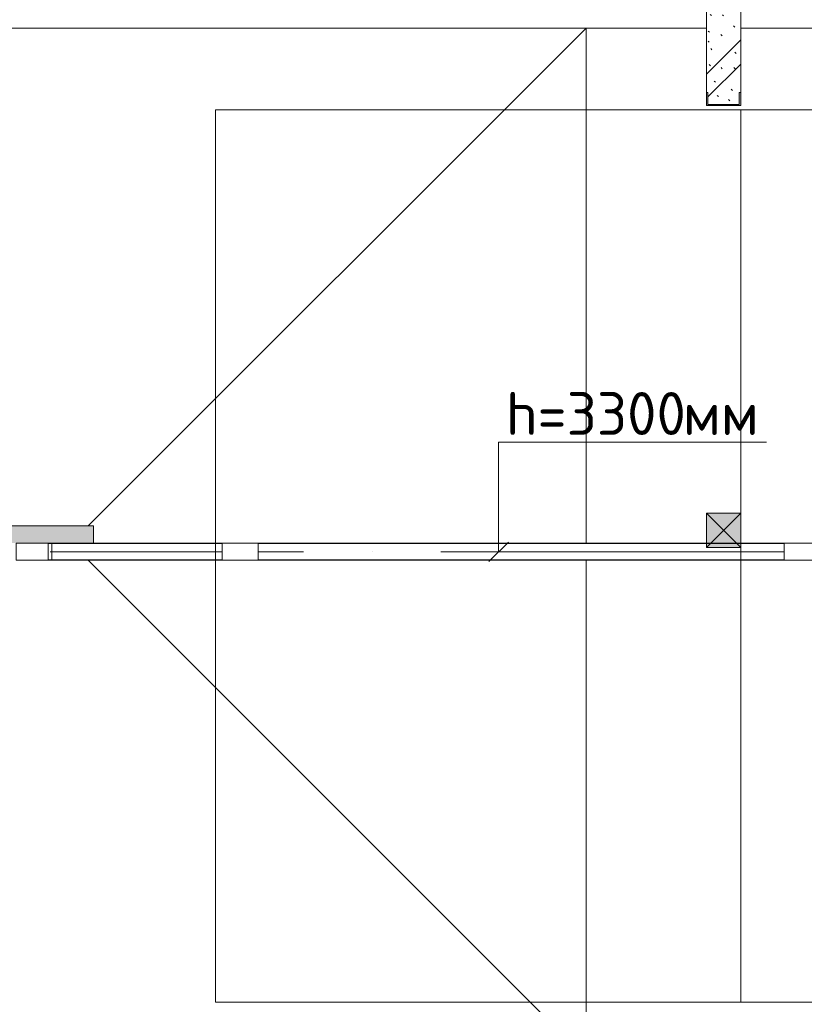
# Model space of a CAD drawing. Header units: millimetres. Extents: x -32229 to 192519, y -13689 to 125138.
# Tile 127 of 183: x 31136 to 35706, y 53263 to 59000. Entities that reach past the tile are written whole.
import ezdxf

# ---------------------------------------------------------------- set-up
doc = ezdxf.new("R2010")
doc.units = ezdxf.units.MM
doc.linetypes.add('ADSK_Осевая', pattern=[2800, 2000, -400, 0, -400])
doc.layers.add('A-DETL-____-OTLN', color=7, linetype='Continuous', lineweight=9, true_color=0x00a600)
for name, color, linetype, lineweight in [('A-DOOR-____-OTLN', 7, 'Continuous', 18), ('A-FLOR-____-OTLN', 7, 'Continuous', 18), ('A-GLAZ-____-MCUT', 7, 'Continuous', 9), ('A-GLAZ-____-OTLN', 7, 'Continuous', 18), ('A-WALL-____-PATT', 7, 'Continuous', 40), ('E-CABL-TRAY-CNTR', 7, 'ADSK_Осевая', 18), ('E-CABL-TRAY-OTLN', 7, 'Continuous', 18), ('G-____-____-TEXT', 7, 'Continuous', 9), ('I-WALL-____-MCUT', 7, 'Continuous', 40), ('M-EQPM-____-OTLN', 7, 'Continuous', 18), ('S-COLS-____-MCUT', 7, 'Continuous', 40), ('S-COLS-____-OTLN', 7, 'Continuous', 18)]:
    doc.layers.add(name, color=color, linetype=linetype, lineweight=lineweight)
doc.styles.add('ISOCPEUR', font='isocpeur.ttf', dxfattribs={"height": 250})

# ---------------------------------------------------------------- blocks, each defined once
blk = doc.blocks.new('АР_Лоток - 200х100h_ЛВ1-7513342--01 ЭЛ')
at = {"layer": 'M-EQPM-____-OTLN', "lineweight": 13, "true_color": 0xf3f3f3}
blk.add_hatch(color=7, dxfattribs=at).paths.add_polyline_path([(17685, -0.3), (17685, 100), (0, 100), (0, -0.3), (17654.8, -0.3)])
blk = doc.blocks.new('АР_Фахверк_ _Швеллер полки параллельные_ - 20П-6908877--01 ЭЛ')
at = {"layer": 'S-COLS-____-OTLN', "lineweight": 15, "true_color": 0xaaaaaa}
blk.add_hatch(color=253, dxfattribs=at).paths.add_polyline_path([(-23, 100), (-23, -100), (53, -100), (53, -91), (-17.8, -91), (-17.8, 91), (53, 91), (53, 100)])
at = {"layer": 'S-COLS-____-MCUT', "color": 253, "lineweight": 15, "true_color": 0xaaaaaa}
for p, q in [((53, 100), (-23, 100)), ((-23, 100), (-23, -100)), ((-17.8, -91), (-17.8, 91)), ((-17.8, 91), (53, 91)), ((53, 91), (53, 100)), ((-23, -100), (53, -100)), ((53, -91), (-17.8, -91)), ((53, -100), (53, -91))]:
    blk.add_line(p, q, dxfattribs=at)
blk = doc.blocks.new('АР-Ворота сборка - Ворота секционные_5200х2600 _h_-7307873--01 ЭЛ')
at = {"layer": 'A-DOOR-____-OTLN', "color": 253, "lineweight": 5, "true_color": 0xaaaaaa}
for p, q in [((2725, 2958.8), (-2475, 2958.8)), ((-2475, 2958.8), (-2475, -842.9)), ((2725, -842.9), (2725, 2958.8)), ((-2475, -100), (2725, -100)), ((-2475, -842.9), (2725, -842.9))]:
    blk.add_line(p, q, dxfattribs=at)
blk = doc.blocks.new('АР_Отверстие прямоугольное - ЭОМ-3133633--01 ЭЛ')
at = {"layer": 'A-GLAZ-____-OTLN', "lineweight": 13, "true_color": 0xf0f0f0}
blk.add_hatch(color=7, dxfattribs=at).paths.add_polyline_path([(225, 100), (25, 100), (25, -100), (225, -100)])
at = {"layer": 'A-GLAZ-____-MCUT', "color": 253, "lineweight": 13, "true_color": 0xaaaaaa}
for p, q in [((25, 100), (25, -100)), ((225, 100), (225, -100))]:
    blk.add_line(p, q, dxfattribs=at)
at = {"layer": 'A-GLAZ-____-OTLN', "color": 253, "lineweight": 5, "true_color": 0xaaaaaa}
for p, q in [((225, 100), (25, -100)), ((25, 100), (225, -100))]:
    blk.add_line(p, q, dxfattribs=at)
at = {"layer": 'A-GLAZ-____-OTLN', "color": 253, "lineweight": 13, "true_color": 0xaaaaaa}
for p, q in [((225, 100), (25, 100)), ((25, 100), (25, -100)), ((225, -100), (225, 100)), ((25, -100), (225, -100))]:
    blk.add_line(p, q, dxfattribs=at)
blk = doc.blocks.new('Наметкина 10_РД_АР_П_отсоединено_rvt-1--01 ЭЛ')
at = {"layer": 'A-WALL-____-PATT', "lineweight": 5, "true_color": 0xaaaaaa}
h = blk.add_hatch(dxfattribs=at)
h.set_pattern_fill('FP_6', color=253, style=0, pattern_type=2)
h.set_pattern_definition([(135, (300.56, 377.28), (-565.6854, 6e-14), [10, -790]), (135, (349.8, 474.73), (-565.6854, 6e-14), [10, -790]), (135, (423.93, 473.06), (-565.6854, 6e-14), [10, -790]), (135, (229.92, 447.9), (-565.6854, 6e-14), [10, -790]), (135, (155.08, 447.9), (-565.6854, 6e-14), [10, -790]), (135, (114.9, 369.03), (-565.6854, 6e-14), [10, -790]), (135, (132.43, 285.8), (-565.6854, 6e-14), [10, -790]), (135, (214.66, 322), (-565.6854, 6e-14), [10, -790]), (135, (198.16, 261.88), (-565.6854, 6e-14), [10, -790]), (135, (45.2, 272.9), (-565.6854, 6e-14), [10, -790]), (135, (42.32, 336.16), (-565.6854, 6e-14), [10, -790]), (135, (92.26, 192.24), (-565.6854, 6e-14), [10, -790]), (135, (7.07, 149.2), (-565.6854, 6e-14), [10, -790]), (135, (80.6, 95.1), (-565.6854, 6e-14), [10, -790]), (135, (79.53, 36.94), (-565.6854, 6e-14), [10, -790]), (135, (153.87, 74.56), (-565.6854, 6e-14), [10, -790]), (135, (228.35, 124.8), (-565.6854, 6e-14), [10, -790]), (135, (279.75, 180.4), (-565.6854, 6e-14), [10, -790]), (135, (282.9, 31.63), (-565.6854, 6e-14), [10, -790]), (135, (377.38, 53.45), (-565.6854, 6e-14), [10, -790]), (135, (352.28, 102.7), (-565.6854, 6e-14), [10, -790]), (135, (354.05, 0), (-565.6854, 6e-14), [10, -790]), (135, (553.23, 16.45), (-565.6854, 6e-14), [10, -790]), (135, (542.38, 63.45), (-565.6854, 6e-14), [10, -790]), (135, (536.58, 239.3), (-565.6854, 6e-14), [10, -790]), (135, (475.85, 203.9), (-565.6854, 6e-14), [10, -790]), (135, (475.85, 316.54), (-565.6854, 6e-14), [10, -790]), (135, (520.8, 408.7), (-565.6854, 6e-14), [10, -790]), (135, (551.1, 470.8), (-565.6854, 6e-14), [10, -790]), (135, (235.25, 537.93), (-565.6854, 6e-14), [10, -790]), (135, (407.25, 547.65), (-565.6854, 6e-14), [10, -790]), (135, (94.5, 558.6), (-565.6854, 6e-14), [10, -790]), (135, (46.4, 532.3), (-565.6854, 6e-14), [10, -790]), (135, (85.56, 465.04), (-565.6854, 6e-14), [10, -790]), (135, (355.53, 181.14), (-565.6854, 6e-14), [10, -790]), (135, (362.23, 243.6), (-565.6854, 6e-14), [10, -790]), (135, (413.45, 344.1), (-565.6854, 6e-14), [10, -790]), (135, (286.3, 273.25), (-565.6854, 6e-14), [10, -790]), (135, (423.02, 263.72), (-565.6854, 6e-14), [10, -790]), (135, (162.94, 190.2), (-565.6854, 6e-14), [10, -790]), (135, (470.25, 120.93), (-565.6854, 6e-14), [10, -790]), (135, (484.48, 9.78), (-565.6854, 6e-14), [10, -790]), (45, (0, 212.13), (-565.6854, 0), []), (45, (212.13, 0), (-565.6854, 0), []), (45, (353.55, 0), (-565.6854, 0), []), (45, (0, 353.55), (-565.6854, 0), [])])
h.paths.add_polyline_path([(35326.3, 58505.2), (35326.3, 58576), (35335.3, 58576), (35335.3, 59950), (35135.3, 59950), (35135.3, 58576), (35144.3, 58576), (35144.3, 58505.2)])
at = {"layer": 'A-FLOR-____-OTLN', "color": 253, "lineweight": 13, "true_color": 0xaaaaaa}
for p, q in [((13784.9, 58950), (34435.3, 58950)), ((35135.3, 58950), (13784.9, 58950)), ((34435.3, 58950), (31535.3, 56050)), ((34435.3, 58950), (34435.3, 55949.7)), ((35135.3, 58950), (34435.3, 58950)), ((34435.3, 58950), (34435.3, 55949.7)), ((45381.5, 58950), (35335.3, 58950)), ((36035.3, 58950), (35335.3, 58950)), ((13784.9, 56050), (31535.3, 56050)), ((31535.3, 56050), (31565.5, 56050)), ((31565.5, 56050), (31565.5, 55949.7)), ((31535.6, 55849.7), (34435.3, 52950)), ((34435.3, 55849.7), (34435.3, 52950)), ((34435.3, 55849.7), (34435.3, 52950))]:
    blk.add_line(p, q, dxfattribs=at)
at = {"layer": 'I-WALL-____-MCUT', "color": 253, "lineweight": 13, "true_color": 0xaaaaaa}
for p, q in [((35135.3, 59950), (35135.3, 58576)), ((35335.3, 58576), (35335.3, 59950))]:
    blk.add_line(p, q, dxfattribs=at)
at = {"layer": 'A-DOOR-____-OTLN', "color": 253, "lineweight": 13, "true_color": 0xaaaaaa, "rotation": 89.9999999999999}
blk.add_blockref('АР-Ворота сборка - Ворота секционные_5200х2600 _h_-7307873--01 ЭЛ', (35235.3, 55750), dxfattribs=at)
at = {"layer": 'A-GLAZ-____-OTLN', "color": 253, "lineweight": 13, "true_color": 0xaaaaaa, "rotation": 269.9999999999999}
blk.add_blockref('АР_Отверстие прямоугольное - ЭОМ-3133633--01 ЭЛ', (35235.3, 56150), dxfattribs=at)
at = {"layer": 'M-EQPM-____-OTLN', "color": 253, "lineweight": 13, "true_color": 0xaaaaaa}
blk.add_blockref('АР_Лоток - 200х100h_ЛВ1-7513342--01 ЭЛ', (13880.5, 55950), dxfattribs=at)
at = {"layer": 'S-COLS-____-OTLN', "color": 253, "lineweight": 13, "true_color": 0xaaaaaa, "rotation": 90.00000000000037}
blk.add_blockref('АР_Фахверк_ _Швеллер полки параллельные_ - 20П-6908877--01 ЭЛ', (35235.3, 58523), dxfattribs=at)
blk = doc.blocks.new('M_Вертикальный наружный изгиб-колено для канального - Стандартное-1774190--01 ЭЛ')
at = {"layer": 'E-CABL-TRAY-OTLN', "color": 150, "true_color": 0x0080ff}
for p, q in [((35588.5, 55849.7), (35588.5, 55949.7)), ((35588.5, 55949.7), (35663.5, 55949.7)), ((35663.5, 55949.7), (35769.6, 55949.7)), ((35769.6, 55949.7), (35822.6, 55949.7)), ((35822.6, 55949.7), (35822.6, 55849.7)), ((35663.5, 55849.7), (35588.5, 55849.7)), ((35769.6, 55849.7), (35663.5, 55849.7)), ((35769.6, 55849.7), (35822.6, 55849.7))]:
    blk.add_line(p, q, dxfattribs=at)
blk = doc.blocks.new('M_Вертикальный внутренний изгиб-колено для канального - Стандартное-1774269--01 ЭЛ')
at = {"layer": 'E-CABL-TRAY-OTLN', "color": 150, "true_color": 0x0080ff}
for p, q in [((31115.8, 55849.7), (31115.8, 55949.7)), ((31190.8, 55949.7), (31115.8, 55949.7)), ((31190.8, 55949.7), (31235.5, 55949.7)), ((31235.5, 55949.7), (31302.6, 55949.7)), ((31302.6, 55949.7), (31302.6, 55849.7)), ((31115.8, 55849.7), (31190.8, 55849.7)), ((31235.5, 55849.7), (31190.8, 55849.7)), ((31302.6, 55849.7), (31235.5, 55849.7))]:
    blk.add_line(p, q, dxfattribs=at)
blk = doc.blocks.new('M_Вертикальный наружный изгиб-колено для канального - Стандартное-1774263--01 ЭЛ')
at = {"layer": 'E-CABL-TRAY-OTLN', "color": 150, "true_color": 0x0080ff}
for p, q in [((32315.5, 55849.7), (32315.5, 55949.7)), ((32315.5, 55949.7), (32382.6, 55949.7)), ((32382.6, 55949.7), (32449.7, 55949.7)), ((32449.7, 55949.7), (32524.7, 55949.7)), ((32524.7, 55949.7), (32524.7, 55849.7)), ((32382.6, 55849.7), (32315.5, 55849.7)), ((32449.7, 55849.7), (32382.6, 55849.7)), ((32449.7, 55849.7), (32524.7, 55849.7))]:
    blk.add_line(p, q, dxfattribs=at)

msp = doc.modelspace()

# ---------------------------------------------------------------- linework, layer by layer
at = {"layer": 'A-DETL-____-OTLN', "color": 150, "true_color": 0x0080ff}
for p, q in [((33925.4, 55899.7), (33925.4, 56537.7)), ((33925.4, 56537.7), (35485.4, 56537.7)), ((33868.8, 55843.1), (33981.9, 55956.2))]:
    msp.add_line(p, q, dxfattribs=at)
at = {"layer": 'E-CABL-TRAY-CNTR', "color": 150, "true_color": 0x0080ff}
for p, q in [((31313.8, 55899.7), (32315.5, 55899.7)), ((35588.5, 55899.7), (32524.7, 55899.7))]:
    msp.add_line(p, q, dxfattribs=at)
at = {"layer": 'E-CABL-TRAY-OTLN', "color": 150, "true_color": 0x0080ff}
for p, q in [((31302.6, 55947.1), (31302.6, 55949.7)), ((31302.6, 55949.7), (32315.5, 55949.7)), ((31302.6, 55947.1), (32315.5, 55947.1)), ((31323.8, 55852.2), (31323.8, 55947.1)), ((32315.5, 55949.7), (32315.5, 55947.1)), ((32524.7, 55947.1), (32524.7, 55949.7)), ((35588.5, 55949.7), (32524.7, 55949.7)), ((35588.5, 55947.1), (32524.7, 55947.1)), ((35588.5, 55949.7), (35588.5, 55947.1)), ((31302.6, 55849.7), (31302.6, 55852.2)), ((31302.6, 55852.2), (32315.5, 55852.2)), ((31302.6, 55849.7), (32315.5, 55849.7)), ((32315.5, 55852.2), (32315.5, 55849.7)), ((32524.7, 55849.7), (32524.7, 55852.2)), ((35588.5, 55852.2), (32524.7, 55852.2)), ((35588.5, 55849.7), (32524.7, 55849.7)), ((35588.5, 55852.2), (35588.5, 55849.7))]:
    msp.add_line(p, q, dxfattribs=at)

# ---------------------------------------------------------------- block references
at = {"lineweight": 5}
msp.add_blockref('Наметкина 10_РД_АР_П_отсоединено_rvt-1--01 ЭЛ', (0, 0), dxfattribs=at)
at = {"layer": 'E-CABL-TRAY-OTLN', "color": 150, "true_color": 0x0080ff}
for name in ['M_Вертикальный внутренний изгиб-колено для канального - Стандартное-1774269--01 ЭЛ', 'M_Вертикальный наружный изгиб-колено для канального - Стандартное-1774263--01 ЭЛ', 'M_Вертикальный наружный изгиб-колено для канального - Стандартное-1774190--01 ЭЛ']:
    msp.add_blockref(name, (0, 0), dxfattribs=at)

# ---------------------------------------------------------------- texts
at = {"layer": 'G-____-____-TEXT', "color": 150, "true_color": 0x0080ff, "char_height": 250, "attachment_point": 1, "style": 'ISOCPEUR'}
for s, insert, width in [('h=3300', (33967.3, 56830.2), 1250.632), ('мм', (34999.1, 56830.2), 481.012)]:
    msp.add_mtext(s, dxfattribs=dict(at, insert=insert, width=width))

doc.saveas('drawing.dxf')
